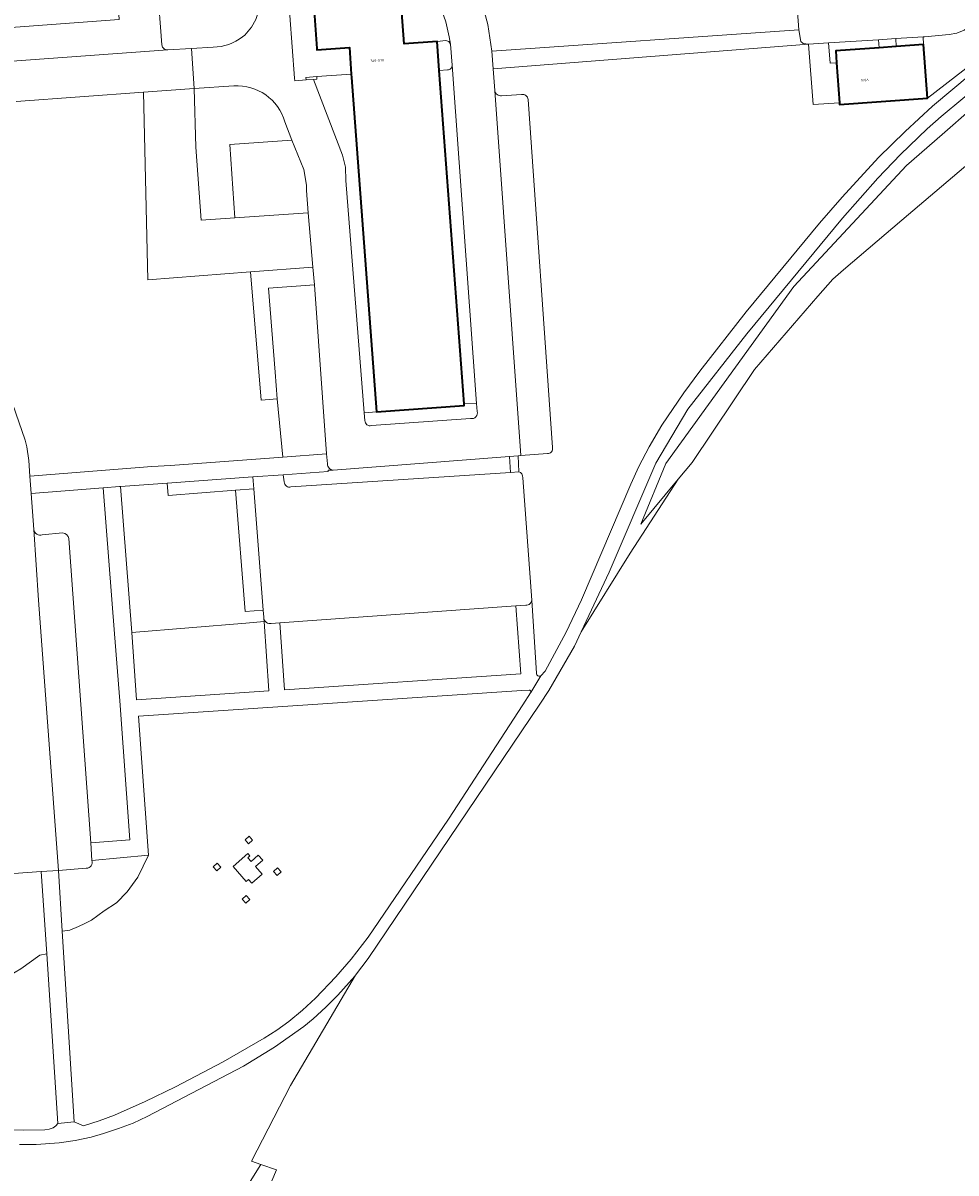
# Model space of a CAD drawing. Header units: metres. Extents: x 197700 to 204338, y 317132 to 325229.
# Tile 49 of 256: x 198742 to 198880, y 319331 to 319502. Entities that reach past the tile are written whole.
import ezdxf
from ezdxf.enums import TextEntityAlignment as Align

# ---------------------------------------------------------------- set-up
doc = ezdxf.new("R2010")
doc.units = ezdxf.units.M
for name, color, linetype, lineweight in [('B-WE-GR-BEPLANTING_CULTUUR_BODEMBEDEKKER-GV', 90, 'Continuous', 18), ('B-WE-GR-BEPLANTING_CULTUUR_HEESTERS-GV', 90, 'Continuous', 18), ('B-WE-GR-BOUWLAND-GV', 80, 'Continuous', 13), ('B-WE-GW-TALUD_KRUIN-G', 90, 'Continuous', 18), ('B-WE-IE-TERREINAFSCHEIDING_KUNSTMATIG_MUUR-GV', 90, 'Continuous', 18), ('B-WE-KL-ET_HS_LANDELIJK HOOGSPANNINGSNET-GV', 10, 'Continuous', 18), ('B-WE-OG-BEBOUWING-GV', 7, 'Continuous', 35), ('B-WE-OG-BEBOUWING-T18', 10, 'Continuous', 18), ('B-WE-OG-TERREIN_CULTUURSCHEIDING-GV', 7, 'Continuous', 18), ('B-WE-VH-VERHARDING_ASFALT-GV', 252, 'Continuous', 18), ('B-WE-VH-VERHARDING_BETONSTRAATSTEEN-GV', 252, 'Continuous', 18), ('B-WE-VH-VERHARDING_FUNDERING_ZAND-GV', 7, 'Continuous', 18), ('B-WE-VH-VERHARDING_TEGEL-GV', 252, 'Continuous', 18)]:
    doc.layers.add(name, color=color, linetype=linetype, lineweight=lineweight)
doc.styles.add('NLCS-ISO-M200-T18', font='NLCS-ISO.ttf', dxfattribs={"height": 0.36})

msp = doc.modelspace()

# ---------------------------------------------------------------- linework, layer by layer
at = {"layer": 'B-WE-GR-BEPLANTING_CULTUUR_BODEMBEDEKKER-GV'}
for points in [[(198768.041, 319548.947), (198763.866, 319548.639), (198763.663, 319548.434), (198763.565, 319547.983), (198766.432, 319508.412), (198766.333, 319508.16), (198765.984, 319507.908), (198762.035, 319507.683), (198761.555, 319507.399), (198762.179, 319498.786)], [(198774.204, 319500), (198774.54, 319500.255), (198775.532, 319501.412), (198776.174, 319502.567), (198776.566, 319503.771), (198776.711, 319504.773), (198776.703, 319505.874), (198776.489, 319507.874), (198776.387, 319508.174), (198775.984, 319508.572), (198775.483, 319508.769), (198771.884, 319508.496), (198771.582, 319508.694), (198771.38, 319508.943), (198768.467, 319548.114), (198768.363, 319548.664), (198768.041, 319548.947)], [(198763.079, 319498.033), (198766.602, 319498.26), (198769.832, 319498.469)], [(198748.332, 319425.287), (198751.6, 319379.982), (198757.455, 319380.471), (198755.942, 319401.145), (198755.16, 319411.108), (198753.45, 319432.834), (198742.742, 319432.006), (198743.133, 319426.649)], [(198744.382, 319425.847), (198747.384, 319426.139)]]:
    msp.add_lwpolyline(points, dxfattribs=at)
for points in [[(198769.832, 319498.469, 0.1726622), (198774.204, 319500)], [(198762.179, 319498.786, 0.3941052), (198763.079, 319498.033)], [(198743.133, 319426.649, 0.4687101), (198744.382, 319425.847)], [(198747.384, 319426.139, -0.3855848), (198748.332, 319425.287)]]:
    msp.add_lwpolyline(points, format="xyb", dxfattribs=at)
for points in [[(198784.925, 319463.049), (198778.07, 319462.563), (198779.047, 319450.048), (198779.357, 319446.083), (198780.216, 319437.428), (198786.729, 319437.918)], [(198744.238, 319375.744), (198718.388, 319373.845), (198718.069, 319373.948), (198712.898, 319369.195), (198713.58, 319368.612), (198714.263, 319368.028), (198715.07, 319367.624), (198716.282, 319367.523), (198717.594, 319367.725), (198719.007, 319366.715), (198721.632, 319364.999), (198723.449, 319363.384), (198724.963, 319361.668), (198726.478, 319360.355), (198729.809, 319359.851), (198733.544, 319359.649), (198736.472, 319358.841), (198738.692, 319359.75), (198741.216, 319361.264), (198744.043, 319363.283), (198745.051, 319363.466)]]:
    msp.add_lwpolyline(points, close=True, dxfattribs=at)
at = {"layer": 'B-WE-GR-BEPLANTING_CULTUUR_HEESTERS-GV'}
for points in [[(198710.901, 319499.244), (198755.865, 319502.589), (198755.609, 319506.501), (198755.386, 319506.94), (198755.035, 319507.188), (198751.034, 319506.913), (198750.683, 319507.11), (198750.581, 319507.361), (198747.388, 319550.984), (198742.49, 319552.708), (198743.46, 319535.294), (198743.472, 319535.126), (198745.466, 319507.475), (198738.453, 319507.543), (198723.051, 319506.237), (198707.649, 319504.931), (198703.18, 319503.762), (198701.048, 319502.386), (198699.609, 319501.016), (198704.092, 319497.058), (198706.843, 319496.251), (198709.995, 319496.444)], [(198781.416, 319432.975), (198814.089, 319435.158), (198813.943, 319437.51), (198787.701, 319435.505), (198786.974, 319435.466), (198786.974, 319435.266), (198780.269, 319434.779)], [(198780.269, 319434.779), (198780.416, 319433.728)], [(198750.943, 319376.229), (198746.79, 319375.888), (198747.356, 319366.876), (198748.52, 319367.005), (198749.782, 319367.537), (198750.745, 319368.001), (198751.708, 319368.466), (198753.634, 319369.861), (198755.427, 319371.056), (198757.021, 319372.716), (198757.818, 319373.812), (198758.614, 319374.908), (198759.419, 319376.531), (198760.224, 319378.154), (198751.794, 319377.379)]]:
    msp.add_lwpolyline(points, dxfattribs=at)
for points in [[(198890.237, 319501.749), (198889.663, 319519.198), (198889.361, 319519.547), (198889.088, 319522.949), (198888.883, 319523.548), (198888.632, 319523.755), (198885.132, 319523.524), (198884.533, 319523.37), (198884.286, 319522.919), (198885.438, 319507.61), (198885.151, 319505.706), (198884.711, 319504.253), (198883.918, 319502.946), (198883.422, 319502.342), (198882.925, 319501.889), (198881.681, 319500.98), (198880.583, 319500.522), (198879.435, 319500.315), (198875.746, 319500), (198875.544, 319499.987), (198875.625, 319498.848), (198876.193, 319490.838)], [(198861.485, 319499.075), (198861.698, 319496.082), (198862.664, 319496.144), (198862.538, 319497.92), (198868.997, 319498.378), (198868.914, 319499.557)], [(198875.544, 319499.987), (198871.473, 319499.723), (198871.555, 319498.559), (198875.625, 319498.848)], [(198773.16, 319432.492), (198775.904, 319432.703), (198775.766, 319434.489), (198763.008, 319433.551), (198763.143, 319431.72)], [(198773.16, 319432.492), (198774.59, 319414.418), (198777.299, 319414.641), (198775.904, 319432.703)]]:
    msp.add_lwpolyline(points, close=True, dxfattribs=at)
for points in [[(198780.416, 319433.728, 0.4818688), (198781.416, 319432.975)], [(198751.794, 319377.379, -0.5351569), (198750.943, 319376.229)]]:
    msp.add_lwpolyline(points, format="xyb", dxfattribs=at)
at = {"layer": 'B-WE-GR-BOUWLAND-GV'}
msp.add_lwpolyline([(198904.537, 319500), (198872.356, 319472.722), (198863.711, 319465.299), (198862.108, 319463.922), (198859.882, 319461.362), (198850.448, 319450.489), (198841.152, 319436.631), (198839.072, 319434.124), (198831.912, 319423.119), (198824.621, 319411.425), (198823.625, 319409.3), (198819.808, 319402.691), (198818.475, 319400.661), (198792.942, 319362.776), (198791.043, 319360.295), (198781.377, 319343.876), (198775.556, 319332.631), (198776.943, 319332.136), (198779.26, 319331.308), (198772.133, 319314.481)], dxfattribs=at)
at = {"layer": 'B-WE-GW-TALUD_KRUIN-G'}
msp.add_lwpolyline([(198992.233, 319603.332), (198980.113, 319584.784), (198974.661, 319577.292), (198973.078, 319574.78), (198967.821, 319567.789), (198963.901, 319563.11), (198953.015, 319551.573), (198948.044, 319547.061), (198948.043, 319547.06), (198920.786, 319521.974), (198895.148, 319500), (198882.824, 319489.346), (198882.818, 319489.341), (198878.406, 319485.453), (198873.08, 319480.847), (198856.287, 319462.807), (198837.222, 319436.477), (198833.541, 319427.456)], dxfattribs=at)
at = {"layer": 'B-WE-IE-TERREINAFSCHEIDING_KUNSTMATIG_MUUR-GV'}
msp.add_lwpolyline([(198785.254, 319494.074), (198783.659, 319493.956), (198783.687, 319493.577), (198784.788, 319493.658), (198785.283, 319493.695)], close=True, dxfattribs=at)
at = {"layer": 'B-WE-KL-ET_HS_LANDELIJK HOOGSPANNINGSNET-GV'}
for points in [[(198775.186, 319380.973), (198774.591, 319380.438), (198775.124, 319379.843), (198775.721, 319380.377)], [(198770.424, 319376.969), (198769.828, 319376.434), (198770.362, 319375.838), (198770.958, 319376.373)], [(198779.416, 319376.281), (198778.82, 319375.748), (198779.355, 319375.152), (198779.95, 319375.686)], [(198774.769, 319372.154), (198774.173, 319371.62), (198774.707, 319371.024), (198775.303, 319371.558)]]:
    msp.add_lwpolyline(points, close=True, dxfattribs=at)
at = {"layer": 'B-WE-OG-BEBOUWING-GV'}
for points in [[(198807.196, 319445.333), (198803.499, 319494.994), (198803.179, 319499.287), (198798.264, 319498.94), (198794.596, 319548.236), (198794.542, 319548.95), (198781.573, 319547.985), (198781.61, 319547.494), (198784.86, 319503.822), (198785.275, 319498.24), (198785.289, 319498.058), (198790.116, 319498.417), (198790.411, 319494.458), (198790.45, 319493.933), (198794.154, 319444.156), (198794.155, 319444.151), (198807.213, 319445.098)], [(198862.664, 319496.144), (198863.088, 319490.16), (198863.106, 319489.911), (198876.193, 319490.838), (198875.625, 319498.848), (198871.555, 319498.559), (198868.997, 319498.378), (198862.538, 319497.92)]]:
    msp.add_lwpolyline(points, close=True, dxfattribs=at)
at = {"layer": 'B-WE-OG-TERREIN_CULTUURSCHEIDING-GV'}
for points in [[(198857.02, 319501.025), (198854.544, 319534.743), (198853.876, 319537.391), (198850.373, 319544.977), (198837.474, 319544.044), (198836.81, 319551.845), (198802.348, 319549.495), (198802.386, 319548.851), (198804.304, 319522.364), (198804.876, 319519.315), (198805.336, 319517.766), (198809.564, 319506.281), (198810.745, 319501.834), (198811.355, 319497.88)], [(198784.68, 319465.703), (198783.994, 319473.812), (198773.082, 319473.048), (198768.033, 319472.695), (198767.253, 319483.559), (198766.988, 319492.279), (198759.442, 319491.736), (198760.094, 319463.824), (198775.418, 319464.995)], [(198774.59, 319414.418), (198773.16, 319432.492), (198763.143, 319431.72), (198763.008, 319433.551), (198756.033, 319433.039), (198757.742, 319411.32), (198774.724, 319412.718), (198777.423, 319412.94), (198777.392, 319413.412), (198777.378, 319413.613), (198777.299, 319414.641)], [(198780.455, 319402.799), (198815.633, 319405.172), (198814.902, 319415.285), (198779.783, 319412.754)], [(198757.742, 319411.32), (198758.417, 319401.312), (198778.118, 319402.641), (198777.423, 319412.94), (198774.724, 319412.718)], [(198775.186, 319380.973), (198775.721, 319380.377), (198775.124, 319379.843), (198774.591, 319380.438)], [(198772.814, 319376.46), (198775.018, 319378.421), (198775.317, 319378.085), (198774.981, 319377.786), (198775.482, 319377.223), (198776.56, 319378.17), (198777.227, 319377.411), (198776.153, 319376.468), (198777.146, 319375.345), (198775.614, 319373.994), (198775.111, 319374.555), (198774.775, 319374.256)], [(198770.424, 319376.969), (198770.958, 319376.373), (198770.362, 319375.838), (198769.828, 319376.434)], [(198779.416, 319376.281), (198779.95, 319375.686), (198779.355, 319375.152), (198778.82, 319375.748)], [(198774.769, 319372.154), (198775.303, 319371.558), (198774.707, 319371.024), (198774.173, 319371.62)]]:
    msp.add_lwpolyline(points, close=True, dxfattribs=at)
for points in [[(198818.645, 319404.882), (198819.274, 319405.553), (198820.672, 319408.156), (198822.395, 319411.352), (198824.681, 319416.17), (198832.004, 319433.402), (198833.216, 319436.031), (198834.755, 319438.96), (198836.644, 319442.167), (198839.914, 319447.014), (198842.288, 319450.218), (198849.192, 319459.075), (198860.108, 319472.248), (198863.476, 319476.109), (198868.923, 319482.01), (198872.864, 319485.907), (198876.938, 319489.664), (198899.675, 319508.724)], [(198890.237, 319501.749), (198876.193, 319490.838), (198863.106, 319489.911), (198863.088, 319490.16)], [(198882.818, 319489.341), (198878.406, 319485.453), (198873.08, 319480.847), (198856.287, 319462.807), (198837.222, 319436.477), (198833.541, 319427.456), (198839.072, 319434.124), (198841.152, 319436.631), (198850.448, 319450.489), (198859.882, 319461.362), (198862.108, 319463.922), (198863.711, 319465.299), (198872.356, 319472.722), (198904.537, 319500)], [(198863.088, 319490.16), (198859.153, 319489.905), (198858.483, 319498.88), (198811.55, 319495.227), (198811.754, 319491.997)], [(198891.127, 319498.839), (198878.237, 319488.155), (198876.17, 319486.302), (198872.157, 319482.465), (198868.793, 319478.932), (198863.546, 319472.974), (198849.29, 319455.76), (198840.53, 319444.566), (198835.751, 319436.531), (198828.787, 319420.31), (198824.621, 319411.425), (198831.912, 319423.119), (198839.072, 319434.124), (198833.541, 319427.456), (198837.222, 319436.477), (198856.287, 319462.807), (198873.08, 319480.847), (198878.406, 319485.453), (198882.818, 319489.341)], [(198772.924, 319492.706), (198766.988, 319492.279), (198767.253, 319483.559), (198768.033, 319472.695), (198773.082, 319473.048), (198772.32, 319483.938), (198781.563, 319484.63), (198780.517, 319487.335)], [(198734.183, 319482.879), (198735.447, 319463.305), (198735.987, 319457.798), (198737.179, 319453.291), (198741.857, 319439.966), (198742.105, 319438.965), (198742.402, 319436.912), (198742.547, 319434.61), (198760.71, 319436.022), (198763.462, 319436.167), (198780.216, 319437.428), (198779.357, 319446.083), (198777.009, 319445.898), (198775.418, 319464.995), (198760.094, 319463.824), (198759.442, 319491.736), (198740.501, 319490.373)], [(198812.794, 319491.22), (198815.745, 319491.414)], [(198816.744, 319490.66), (198820.349, 319438.848)], [(198819.598, 319437.949), (198815.644, 319437.657), (198815.244, 319437.607), (198815.34, 319435.254)], [(198815.938, 319434.353), (198817.279, 319416.129), (198817.353, 319415.33), (198817.996, 319405.239)], [(198816.886, 319402.743), (198815.779, 319402.669), (198758.739, 319398.837), (198760.224, 319378.154), (198759.419, 319376.531), (198758.614, 319374.908), (198757.818, 319373.812), (198757.021, 319372.716), (198755.427, 319371.056), (198753.634, 319369.861), (198751.708, 319368.466), (198750.745, 319368.001), (198749.782, 319367.537), (198748.52, 319367.005), (198747.356, 319366.876), (198749.142, 319338.446), (198750.508, 319337.884), (198752.854, 319338.618), (198755.163, 319339.46), (198759.733, 319341.484), (198764.217, 319343.693), (198771.328, 319347.406), (198777.451, 319350.93), (198779.31, 319352.1), (198781.085, 319353.393), (198783.121, 319355.082), (198785.054, 319356.888), (198788.096, 319360.049)], [(198788.096, 319360.049), (198790.387, 319362.672), (198792.925, 319365.969), (198804.872, 319383.509), (198815.951, 319400.563), (198817.093, 319402.321)], [(198739.604, 319337.295), (198741.569, 319337.203), (198744.796, 319337.275), (198745.424, 319337.357), (198746.022, 319337.568), (198746.409, 319337.852), (198746.724, 319338.219), (198745.051, 319363.466), (198744.043, 319363.283), (198741.216, 319361.264)], [(198681.557, 319335.984), (198684.245, 319330.922), (198745.595, 319309.987), (198760.63, 319304.742), (198764.07, 319311), (198764.952, 319312.459), (198766.104, 319314.363), (198773.767, 319327.032), (198776.943, 319332.136), (198775.556, 319332.631), (198781.377, 319343.876), (198791.043, 319360.295)], [(198791.043, 319360.295), (198790.941, 319360.162), (198788.384, 319357.323), (198786.606, 319355.529), (198784.745, 319353.822), (198783.361, 319352.677), (198778.951, 319349.582), (198774.373, 319346.747), (198760.033, 319339.249), (198757.908, 319338.291), (198755.734, 319337.45), (198753.521, 319336.718), (198751.665, 319336.206), (198749.315, 319335.703), (198746.914, 319335.354), (198743.485, 319335.117), (198740.994, 319335.096)], [(198772.133, 319314.481), (198779.26, 319331.308), (198776.943, 319332.136), (198773.767, 319327.032)]]:
    msp.add_lwpolyline(points, dxfattribs=at)
for points in [[(198780.517, 319487.335, 0.3495992), (198772.924, 319492.706)], [(198811.754, 319491.997, 0.4199667), (198812.794, 319491.22)], [(198815.745, 319491.414, -0.4159458), (198816.744, 319490.66)], [(198820.349, 319438.848, -0.5247584), (198819.598, 319437.949)], [(198815.34, 319435.254, -0.3677891), (198815.938, 319434.353)], [(198817.996, 319405.239, 0.6606251), (198818.645, 319404.882)], [(198817.129, 319402.38, 0.5466935), (198816.886, 319402.743)], [(198817.093, 319402.321, 0.0667893), (198817.129, 319402.38)]]:
    msp.add_lwpolyline(points, format="xyb", dxfattribs=at)
at = {"layer": 'B-WE-VH-VERHARDING_ASFALT-GV'}
for points in [[(198794.894, 319557.165), (198793.109, 319557.031), (198790.552, 319556.839), (198785.014, 319556.423), (198782.479, 319556.232), (198760.085, 319554.55), (198752.272, 319553.767), (198755.534, 319507.242), (198761.535, 319507.68), (198758.612, 319548.252), (198763.866, 319548.639), (198768.041, 319548.947), (198773.46, 319549.347), (198776.489, 319507.874), (198776.703, 319505.874), (198776.711, 319504.773), (198776.566, 319503.771), (198776.174, 319502.567), (198775.532, 319501.412), (198774.54, 319500.255), (198774.204, 319500)], [(198787.701, 319435.505), (198813.943, 319437.51), (198815.244, 319437.607), (198815.644, 319437.657), (198811.754, 319491.997), (198811.55, 319495.227), (198811.355, 319497.88), (198810.745, 319501.834), (198809.564, 319506.281), (198805.336, 319517.766), (198804.876, 319519.315), (198804.304, 319522.364), (198802.386, 319548.851), (198802.348, 319549.495), (198802.314, 319550.087), (198802.152, 319551.721)], [(198854.544, 319534.743), (198857.02, 319501.025), (198857.334, 319499.283), (198857.684, 319498.982), (198858.483, 319498.88), (198861.485, 319499.075), (198868.914, 319499.557), (198871.473, 319499.723), (198875.544, 319499.987), (198875.746, 319500), (198879.435, 319500.315), (198880.583, 319500.522)], [(198912.969, 319520.149), (198906.237, 319514.226), (198899.675, 319508.724), (198876.938, 319489.664), (198872.864, 319485.907), (198868.923, 319482.01), (198863.476, 319476.109), (198860.108, 319472.248), (198849.192, 319459.075), (198842.288, 319450.218), (198839.914, 319447.014), (198836.644, 319442.167), (198834.755, 319438.96), (198833.216, 319436.031), (198832.004, 319433.402), (198824.681, 319416.17), (198822.395, 319411.352), (198820.672, 319408.156), (198819.274, 319405.553), (198818.645, 319404.882), (198817.129, 319402.38)], [(198792.441, 319442.862), (198792.343, 319444.013), (198789.617, 319478.596), (198789.532, 319480.598), (198789.095, 319482.354), (198784.788, 319493.658), (198783.687, 319493.577), (198781.992, 319493.45), (198781.964, 319493.829), (198781.268, 319503.174)], [(198804.489, 319502.245), (198805, 319500), (198805.168, 319498.913), (198805.447, 319495.791), (198809.056, 319445.429), (198809.154, 319444.227)], [(198740.501, 319490.373), (198759.442, 319491.736), (198766.988, 319492.279), (198766.602, 319498.26), (198763.079, 319498.033), (198709.19, 319494.144), (198707.639, 319494.047)], [(198740.994, 319335.096), (198743.485, 319335.117), (198746.914, 319335.354), (198749.315, 319335.703), (198751.665, 319336.206), (198753.521, 319336.718), (198755.734, 319337.45), (198757.908, 319338.291), (198760.033, 319339.249), (198774.373, 319346.747), (198778.951, 319349.582), (198783.361, 319352.677), (198784.745, 319353.822), (198786.606, 319355.529), (198788.384, 319357.323), (198790.941, 319360.162), (198791.043, 319360.295), (198792.942, 319362.776), (198818.475, 319400.661), (198819.808, 319402.691), (198823.625, 319409.3), (198824.621, 319411.425), (198828.787, 319420.31), (198835.751, 319436.531), (198840.53, 319444.566), (198849.29, 319455.76), (198863.546, 319472.974), (198868.793, 319478.932), (198872.157, 319482.465), (198876.17, 319486.302), (198878.237, 319488.155), (198891.127, 319498.839)], [(198769.832, 319498.469), (198766.602, 319498.26), (198766.988, 319492.279), (198772.924, 319492.706)], [(198780.517, 319487.335), (198781.563, 319484.63), (198783.326, 319480.249), (198783.758, 319477.893), (198783.752, 319477.092), (198783.994, 319473.812), (198784.68, 319465.703), (198784.925, 319463.049), (198786.729, 319437.918)], [(198718.388, 319373.845), (198744.238, 319375.744), (198746.79, 319375.888), (198743.814, 319416.137), (198743.133, 319426.649), (198742.742, 319432.006), (198742.547, 319434.61), (198742.402, 319436.912), (198742.105, 319438.965), (198741.857, 319439.966), (198737.179, 319453.291)], [(198808.151, 319443.179), (198793.391, 319442.109)], [(198786.729, 319437.918), (198786.876, 319436.417)], [(198780.416, 319433.728), (198780.269, 319434.779), (198775.766, 319434.489), (198775.904, 319432.703), (198777.299, 319414.641)], [(198815.34, 319435.254), (198814.089, 319435.158), (198781.416, 319432.975)], [(198817.279, 319416.129), (198815.938, 319434.353)], [(198777.299, 319414.641), (198777.378, 319413.613), (198777.392, 319413.412)], [(198778.476, 319412.66), (198779.783, 319412.754), (198814.902, 319415.285), (198816.403, 319415.382)], [(198817.093, 319402.321), (198815.951, 319400.563), (198804.872, 319383.509), (198792.925, 319365.969), (198790.387, 319362.672), (198788.096, 319360.049), (198785.054, 319356.888), (198783.121, 319355.082), (198781.085, 319353.393), (198779.31, 319352.1), (198777.451, 319350.93), (198771.328, 319347.406), (198764.217, 319343.693), (198759.733, 319341.484), (198755.163, 319339.46), (198752.854, 319338.618), (198750.508, 319337.884), (198749.142, 319338.446), (198746.724, 319338.219), (198746.409, 319337.852), (198746.022, 319337.568), (198745.424, 319337.357), (198744.796, 319337.275), (198741.569, 319337.203), (198739.604, 319337.295)]]:
    msp.add_lwpolyline(points, dxfattribs=at)
for points in [[(198774.204, 319500, -0.1726622), (198769.832, 319498.469)], [(198772.924, 319492.706, -0.3495992), (198780.517, 319487.335)], [(198793.391, 319442.109, -0.4925229), (198792.441, 319442.862)], [(198809.154, 319444.227, -0.5670142), (198808.151, 319443.179)], [(198786.876, 319436.417, 0.4174061), (198787.701, 319435.505)], [(198815.938, 319434.353, 0.3677891), (198815.34, 319435.254)], [(198781.416, 319432.975, -0.4818688), (198780.416, 319433.728)], [(198816.403, 319415.382, 0.4257586), (198817.279, 319416.129)], [(198777.392, 319413.412, 0.418408), (198778.476, 319412.66)], [(198817.129, 319402.38, -0.0667893), (198817.093, 319402.321)]]:
    msp.add_lwpolyline(points, format="xyb", dxfattribs=at)
at = {"layer": 'B-WE-VH-VERHARDING_BETONSTRAATSTEEN-GV'}
for points in [[(198794.596, 319548.236), (198798.264, 319498.94), (198803.179, 319499.287), (198804.504, 319499.447), (198804.918, 319499.282), (198805.168, 319498.913), (198805, 319500), (198804.489, 319502.245), (198803.214, 319505.941), (198800.259, 319513.98), (198799.492, 319516.328), (198798.618, 319519.975), (198798.299, 319522.876), (198796.379, 319549.212), (198796.026, 319548.488), (198795.627, 319548.336)], [(198790.411, 319494.458), (198790.116, 319498.417), (198785.289, 319498.058), (198785.275, 319498.24), (198784.86, 319503.822), (198784.531, 319503.797), (198784.559, 319503.418), (198782.964, 319503.3), (198782.935, 319503.679), (198782.888, 319503.675), (198781.24, 319503.553), (198781.268, 319503.174), (198781.964, 319493.829), (198781.992, 319493.45), (198783.687, 319493.577), (198783.659, 319493.956), (198785.254, 319494.074)], [(198792.343, 319444.013), (198794.154, 319444.156), (198790.45, 319493.933), (198790.411, 319494.458), (198785.254, 319494.074), (198785.283, 319493.695), (198784.788, 319493.658), (198789.095, 319482.354), (198789.532, 319480.598), (198789.617, 319478.596)]]:
    msp.add_lwpolyline(points, close=True, dxfattribs=at)
for points in [[(198762.179, 319498.786), (198761.555, 319507.399), (198761.535, 319507.68), (198755.534, 319507.242), (198755.609, 319506.501), (198755.865, 319502.589), (198710.901, 319499.244)], [(198709.19, 319494.144), (198763.079, 319498.033)], [(198804.746, 319495.09), (198803.499, 319494.994), (198807.196, 319445.333), (198809.056, 319445.429)], [(198809.056, 319445.429), (198805.447, 319495.791)], [(198811.754, 319491.997), (198815.644, 319437.657)], [(198815.745, 319491.414), (198812.794, 319491.22)], [(198820.349, 319438.848), (198816.744, 319490.66)], [(198815.644, 319437.657), (198819.598, 319437.949)], [(198743.133, 319426.649), (198743.814, 319416.137), (198746.79, 319375.888), (198750.943, 319376.229)], [(198747.384, 319426.139), (198744.382, 319425.847)], [(198751.794, 319377.379), (198751.6, 319379.982), (198748.332, 319425.287)]]:
    msp.add_lwpolyline(points, dxfattribs=at)
for points in [[(198763.079, 319498.033, -0.3941052), (198762.179, 319498.786)], [(198805.447, 319495.791, -0.4293866), (198804.746, 319495.09)], [(198812.794, 319491.22, -0.4199667), (198811.754, 319491.997)], [(198816.744, 319490.66, 0.4159458), (198815.745, 319491.414)], [(198819.598, 319437.949, 0.5247584), (198820.349, 319438.848)], [(198744.382, 319425.847, -0.4687101), (198743.133, 319426.649)], [(198748.332, 319425.287, 0.3855848), (198747.384, 319426.139)], [(198750.943, 319376.229, 0.5351569), (198751.794, 319377.379)]]:
    msp.add_lwpolyline(points, format="xyb", dxfattribs=at)
at = {"layer": 'B-WE-VH-VERHARDING_FUNDERING_ZAND-GV'}
msp.add_lwpolyline([(198871.473, 319499.723), (198868.914, 319499.557), (198868.997, 319498.378), (198871.555, 319498.559)], close=True, dxfattribs=at)
at = {"layer": 'B-WE-VH-VERHARDING_TEGEL-GV'}
for points in [[(198811.55, 319495.227), (198858.483, 319498.88), (198857.684, 319498.982), (198857.334, 319499.283), (198857.02, 319501.025), (198811.355, 319497.88)], [(198858.483, 319498.88), (198859.153, 319489.905), (198863.088, 319490.16), (198862.664, 319496.144), (198861.698, 319496.082), (198861.485, 319499.075)], [(198783.994, 319473.812), (198783.752, 319477.092), (198783.758, 319477.893), (198783.326, 319480.249), (198781.563, 319484.63), (198772.32, 319483.938), (198773.082, 319473.048)], [(198779.047, 319450.048), (198778.07, 319462.563), (198784.925, 319463.049), (198784.68, 319465.703), (198775.418, 319464.995), (198777.009, 319445.898), (198779.357, 319446.083)], [(198815.34, 319435.254), (198815.244, 319437.607), (198813.943, 319437.51), (198814.089, 319435.158)], [(198772.814, 319376.46), (198774.775, 319374.256), (198775.111, 319374.555), (198775.614, 319373.994), (198777.146, 319375.345), (198776.153, 319376.468), (198777.227, 319377.411), (198776.56, 319378.17), (198775.482, 319377.223), (198774.981, 319377.786), (198775.317, 319378.085), (198775.018, 319378.421)], [(198746.724, 319338.219), (198749.142, 319338.446), (198747.356, 319366.876), (198746.79, 319375.888), (198744.238, 319375.744), (198745.051, 319363.466)]]:
    msp.add_lwpolyline(points, close=True, dxfattribs=at)
for points in [[(198805.447, 319495.791), (198805.168, 319498.913), (198804.918, 319499.282), (198804.504, 319499.447), (198803.179, 319499.287)], [(198803.179, 319499.287), (198803.499, 319494.994), (198804.746, 319495.09)], [(198809.154, 319444.227), (198809.056, 319445.429), (198807.196, 319445.333), (198807.213, 319445.098), (198794.155, 319444.151)], [(198794.155, 319444.151), (198794.154, 319444.156), (198792.343, 319444.013), (198792.441, 319442.862)], [(198793.391, 319442.109), (198808.151, 319443.179)], [(198786.876, 319436.417), (198786.729, 319437.918), (198780.216, 319437.428), (198763.462, 319436.167), (198760.71, 319436.022), (198742.547, 319434.61), (198742.742, 319432.006), (198753.45, 319432.834), (198755.902, 319433.029), (198756.033, 319433.039), (198763.008, 319433.551), (198775.766, 319434.489), (198780.269, 319434.779), (198786.974, 319435.266), (198786.974, 319435.466), (198787.701, 319435.505)], [(198777.392, 319413.412), (198777.423, 319412.94), (198778.118, 319402.641), (198758.417, 319401.312), (198757.742, 319411.32), (198756.033, 319433.039), (198755.902, 319433.029), (198753.45, 319432.834), (198755.16, 319411.108), (198755.942, 319401.145), (198757.455, 319380.471), (198751.6, 319379.982), (198751.794, 319377.379), (198760.224, 319378.154), (198758.739, 319398.837), (198815.779, 319402.669), (198816.886, 319402.743)], [(198817.996, 319405.239), (198817.353, 319415.33), (198817.279, 319416.129)], [(198816.403, 319415.382), (198814.902, 319415.285), (198815.633, 319405.172), (198780.455, 319402.799), (198779.783, 319412.754), (198778.476, 319412.66)], [(198817.129, 319402.38), (198818.645, 319404.882)]]:
    msp.add_lwpolyline(points, dxfattribs=at)
for points in [[(198804.746, 319495.09, 0.4293866), (198805.447, 319495.791)], [(198792.441, 319442.862, 0.4925229), (198793.391, 319442.109)], [(198808.151, 319443.179, 0.5670142), (198809.154, 319444.227)], [(198787.701, 319435.505, -0.4174061), (198786.876, 319436.417)], [(198817.279, 319416.129, -0.4257586), (198816.403, 319415.382)], [(198778.476, 319412.66, -0.418408), (198777.392, 319413.412)], [(198818.645, 319404.882, -0.6606251), (198817.996, 319405.239)], [(198816.886, 319402.743, -0.5466935), (198817.129, 319402.38)]]:
    msp.add_lwpolyline(points, format="xyb", dxfattribs=at)

# ---------------------------------------------------------------- texts
at = {"layer": 'B-WE-OG-BEBOUWING-T18', "style": 'NLCS-ISO-M200-T18'}
for s, rotation, p in [('340-578', 4.3, (198794.272, 319496.472)), ('818A', 4, (198866.857, 319493.558))]:
    msp.add_text(s, height=0.36, rotation=rotation, dxfattribs=at).set_placement(p, align=Align.MIDDLE)

doc.saveas('drawing.dxf')
